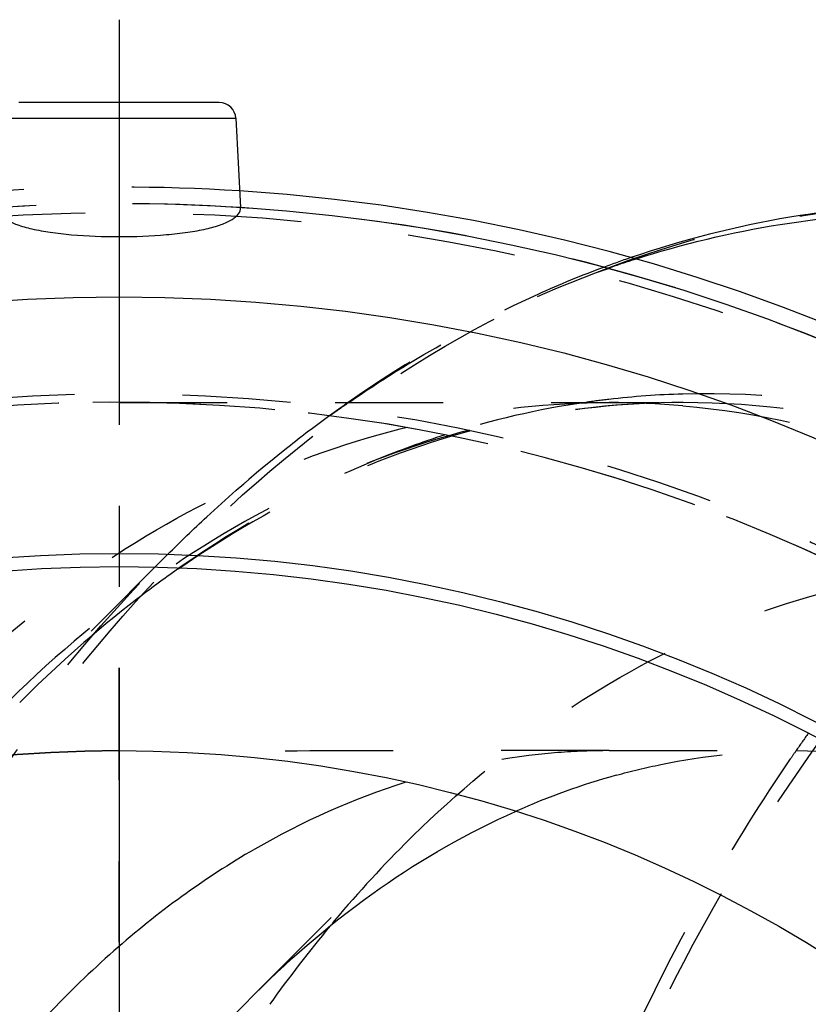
# Model space of a CAD drawing. Header units: millimetres. Extents: x 341 to 665, y 378 to 622.
# Tile 6 of 12: x 449 to 497, y 562 to 622. Entities that reach past the tile are written whole.
import ezdxf

# ---------------------------------------------------------------- set-up
doc = ezdxf.new("R2010")
doc.units = ezdxf.units.MM
doc.header["$LTSCALE"] = 65.185185
doc.linetypes.add('CENTER', pattern=[0.6, 0.375, -0.075, 0.075, -0.075])
doc.linetypes.add('HIDDEN', pattern=[0.2, 0.1, -0.1])
for name, color, linetype in [('ACHSEN_S', 7, 'CONTINUOUS'), ('FLAECHEN', 7, 'CONTINUOUS'), ('KOERPER', 7, 'CONTINUOUS'), ('KONST.EL_MIT_GEO', 7, 'CONTINUOUS')]:
    doc.layers.add(name, color=color, linetype=linetype)

msp = doc.modelspace()

# ---------------------------------------------------------------- linework, layer by layer
at = {"layer": 'ACHSEN_S', "color": 2, "linetype": 'CENTER'}
msp.add_line((455.398, 621.55), (455.398, 378.336), dxfattribs=at)
at = {"layer": 'FLAECHEN', "color": 2, "linetype": 'CENTER'}
msp.add_line((455.398, 497.45), (455.398, 582.45), dxfattribs=at)
at = {"layer": 'KOERPER', "color": 7, "linetype": 'Continuous'}
msp.add_line((462.448, 615.602), (462.73, 610.212), dxfattribs=at)
at = {"layer": 'KOERPER', "color": 8, "linetype": 'HIDDEN'}
for p, q in [((455.398, 598.45), (489.441, 598.45)), ((458.326, 589.277), (449.403, 580.354)), ((484.98, 577.45), (496.251, 577.45))]:
    msp.add_line(p, q, dxfattribs=at)
for centre, radius, start, end in [((455.398, 497.45), 114, 86.33889, 93.66111), ((455.398, 497.45), 113, 86.27967, 93.72033), ((455.398, 497.45), 101, 121.82627, 118.50789), ((582.31, 517.518), 104.866, 144.44615, 145.14405), ((455.398, 497.45), 80, 90, 270), ((583.164, 516.923), 105.906, 145.14344, 145.47529), ((588.148, 513.617), 111.886, 145.52738, 150.27351)]:
    msp.add_arc(centre, radius, start, end, dxfattribs=at)
at = {"layer": 'KOERPER', "color": 7, "linetype": 'Continuous'}
for radius, start, end in [(114, 93.66111, 86.33889), (113, 0, 86.27967)]:
    msp.add_arc((455.398, 497.45), radius, start, end, dxfattribs=at)
at = {"layer": 'KOERPER', "color": 8, "linetype": 'HIDDEN'}
for points, knots in [([(487.218, 497.45), (487.218, 511.556), (490.761, 538.961), (504.18, 570.115), (519.71, 589.754), (532.817, 600.89), (547.259, 608.389), (557.585, 610.756), (562.681, 611.217)], [0, 0, 0, 0, 0.285176, 0.551465, 0.673985, 0.788665, 0.896565, 1, 1, 1, 1]), ([(553.686, 610.45), (548.44, 610.45), (537.702, 608.927), (522.466, 602.265), (508.552, 591.578), (496.461, 577.349), (486.591, 560.13), (476.713, 533.714), (473.783, 512.006), (473.783, 497.45)], [0, 0, 0, 0, 0.103363, 0.210479, 0.324205, 0.446029, 0.57605, 0.713211, 1, 1, 1, 1]), ([(562.644, 610.212), (557.596, 609.748), (547.368, 607.389), (533.069, 599.944), (520.091, 588.9), (504.716, 569.436), (491.433, 538.571), (487.925, 511.423), (487.925, 497.45)], [0, 0, 0, 0, 0.103437, 0.211349, 0.326043, 0.448571, 0.714855, 1, 1, 1, 1]), ([(484.98, 577.45), (480.46, 577.45), (471.931, 577.454), (463.402, 577.421), (459.395, 577.35)], [0, 0, 0, 0, 0.530048, 1, 1, 1, 1]), ([(484.98, 577.45), (483.949, 577.45), (479.798, 577.29), (475.675, 576.478), (472.698, 575.541)], [0, 0, 0, 0, 0.248402, 1, 1, 1, 1]), ([(473.076, 497.45), (473.076, 503.887), (474.545, 528.602), (481.893, 553.184), (490.986, 569.097)], [0, 0, 0, 0, 0.259918, 1, 1, 1, 1])]:
    msp.add_open_spline(points, degree=3, knots=knots, dxfattribs=at)
at = {"layer": 'KOERPER', "color": 7, "linetype": 'Continuous'}
for points, knots in [([(448.066, 610.212), (448.059, 610.082), (448.177, 609.772), (448.626, 609.438), (449.296, 609.147), (450.198, 608.902), (451.302, 608.707), (453.055, 608.512), (454.443, 608.461), (455.398, 608.461)], [0, 0, 0, 0, 0.049714, 0.116173, 0.208333, 0.327527, 0.471471, 0.63563, 1, 1, 1, 1]), ([(455.398, 608.461), (456.355, 608.461), (457.743, 608.512), (459.497, 608.707), (460.601, 608.903), (461.502, 609.147), (462.171, 609.438), (462.62, 609.772), (462.737, 610.082), (462.73, 610.212)], [0, 0, 0, 0, 0.364663, 0.528813, 0.672675, 0.791791, 0.883897, 0.950292, 1, 1, 1, 1]), ([(472.698, 575.541), (469.53, 574.545), (463.248, 571.728), (454.7, 565.475), (447.044, 557.306), (438.105, 543.887), (430.443, 523.754), (428.412, 506.356), (428.412, 497.45)], [0, 0, 0, 0, 0.104489, 0.214488, 0.33116, 0.454799, 0.719826, 1, 1, 1, 1])]:
    msp.add_open_spline(points, degree=3, knots=knots, dxfattribs=at)
at = {"layer": 'KONST.EL_MIT_GEO', "color": 7, "linetype": 'Continuous'}
for p, q in [((461.449, 616.55), (449.347, 616.55)), ((448.349, 615.602), (462.448, 615.602))]:
    msp.add_line(p, q, dxfattribs=at)
at = {"layer": 'KONST.EL_MIT_GEO', "color": 8, "linetype": 'HIDDEN'}
for p, q in [((489.441, 598.45), (489.441, 598.45)), ((459.034, 588.469), (458.931, 588.396)), ((449.403, 580.354), (449.403, 580.353)), ((463.591, 562.77), (472.654, 571.833))]:
    msp.add_line(p, q, dxfattribs=at)
for radius in [112.464, 101.536]:
    msp.add_circle((455.398, 497.45), radius, dxfattribs=at)
at = {"layer": 'KONST.EL_MIT_GEO', "color": 7, "linetype": 'Continuous'}
for radius in [107.373, 91.9, 91.1, 80]:
    msp.add_circle((455.398, 497.45), radius, dxfattribs=at)
for centre, radius, start, end in [((461.449, 615.55), 1, 3.00006, 90.00081), ((530.201, 515.304), 80.694, 140.26971, 144.51616)]:
    msp.add_arc(centre, radius, start, end, dxfattribs=at)
at = {"layer": 'KONST.EL_MIT_GEO', "color": 8, "linetype": 'HIDDEN'}
for centre, radius, start, end in [((455.398, 497.45), 113, 0, 180), ((506.806, 547.057), 63.543, 108.84551, 110.41543), ((505.26, 549.12), 60.921, 107.86155, 109.49753), ((490.87, 547.948), 51.038, 91.62606, 96.64864), ((455.398, 497.45), 101, 119.28736, 119.15243), ((511.271, 537.797), 73.781, 124.66786, 125.80424), ((512.602, 536.375), 75.733, 124.9467, 125.97842), ((491.083, 546.477), 52.525, 98.22291, 107.73026), ((490.916, 547.524), 51.464, 96.6458, 98.20575), ((484.977, 547.805), 50.645, 84.96254, 89.9961), ((497.162, 533.621), 43.946, 105.51649, 113.94138), ((525.057, 519.537), 74.033, 135.05851, 140.24432)]:
    msp.add_arc(centre, radius, start, end, dxfattribs=at)
for points, knots in [([(425.751, 497.45), (425.751, 512.006), (428.68, 533.714), (438.558, 560.13), (448.429, 577.349), (460.52, 591.578), (474.433, 602.265), (489.67, 608.927), (500.407, 610.45), (505.654, 610.45)], [0, 0, 0, 0, 0.286787, 0.423949, 0.55397, 0.675794, 0.789521, 0.896637, 1, 1, 1, 1]), ([(484.641, 606.609), (483.3, 606.11), (477.911, 603.896), (472.822, 600.968), (469.221, 598.452)], [0, 0, 0, 0, 0.245666, 1, 1, 1, 1]), ([(469.303, 598.48), (470.54, 599.335), (475.469, 602.525), (480.81, 605.09), (484.927, 606.547)], [0, 0, 0, 0, 0.256114, 1, 1, 1, 1]), ([(518.794, 590.983), (514.313, 593.66), (504.795, 597.839), (494.45, 599.108), (489.421, 598.966)], [0, 0, 0, 0, 0.509232, 1, 1, 1, 1]), ([(444.823, 580.971), (447.684, 583.722), (453.702, 588.668), (463.695, 594.257), (474.2, 597.679), (481.42, 598.45), (484.98, 598.45)], [0, 0, 0, 0, 0.265524, 0.518395, 0.761763, 1, 1, 1, 1]), ([(489.441, 598.45), (485.829, 598.45), (478.503, 597.656), (467.852, 594.134), (457.737, 588.386), (451.663, 583.306), (448.779, 580.482)], [0, 0, 0, 0, 0.237952, 0.481171, 0.734125, 1, 1, 1, 1]), ([(489.441, 598.45), (485.907, 598.45), (478.718, 597.655), (468.248, 594.124), (458.259, 588.334), (452.258, 583.209), (449.403, 580.354)], [0, 0, 0, 0, 0.235426, 0.477329, 0.731021, 1, 1, 1, 1]), ([(489.424, 598.254), (493.943, 597.856), (503.104, 595.777), (515.92, 589.149), (527.554, 579.29), (541.34, 561.888), (553.253, 534.265), (556.398, 509.96), (556.398, 497.45)], [0, 0, 0, 0, 0.103429, 0.211313, 0.325971, 0.448477, 0.714773, 1, 1, 1, 1]), ([(560.859, 497.45), (560.859, 510.46), (558.24, 529.863), (549.411, 553.473), (540.589, 568.864), (529.782, 581.582), (517.346, 591.134), (503.727, 597.089), (494.13, 598.45), (489.441, 598.45)], [0, 0, 0, 0, 0.286789, 0.423949, 0.55397, 0.675794, 0.789521, 0.896637, 1, 1, 1, 1]), ([(468.111, 597.661), (467.255, 597.039), (463.83, 594.442), (460.617, 591.567), (458.326, 589.277)], [0, 0, 0, 0, 0.246131, 1, 1, 1, 1]), ([(458.326, 589.277), (459.099, 590.05), (462.191, 593.026), (465.514, 595.765), (468.108, 597.636)], [0, 0, 0, 0, 0.254839, 1, 1, 1, 1]), ([(475.088, 596.507), (473.691, 596.062), (468.05, 594.014), (462.748, 591.066), (459.034, 588.469)], [0, 0, 0, 0, 0.24436, 1, 1, 1, 1]), ([(424.715, 497.45), (424.715, 506.35), (426.196, 523.963), (434.571, 556.191), (447.218, 578.169), (458.326, 589.277)], [0, 0, 0, 0, 0.267589, 0.527735, 1, 1, 1, 1]), ([(458.931, 588.396), (458.096, 587.81), (454.748, 585.343), (451.623, 582.574), (449.403, 580.354)], [0, 0, 0, 0, 0.24512, 1, 1, 1, 1]), ([(472.654, 571.833), (475.277, 574.456), (480.813, 579.178), (490.061, 584.528), (499.817, 587.81), (506.535, 588.55), (509.845, 588.55)], [0, 0, 0, 0, 0.26627, 0.519329, 0.762375, 1, 1, 1, 1]), ([(485.406, 575.966), (486.295, 576.211), (489.848, 577.07), (493.518, 577.45), (496.251, 577.45)], [0, 0, 0, 0, 0.252273, 1, 1, 1, 1]), ([(496.251, 577.45), (499.965, 577.45), (507.567, 576.372), (518.354, 571.655), (528.205, 564.09), (539.949, 550.26), (550.136, 527.73), (552.819, 507.755), (552.819, 497.45)], [0, 0, 0, 0, 0.103456, 0.210669, 0.324498, 0.446432, 0.712953, 1, 1, 1, 1])]:
    msp.add_open_spline(points, degree=3, knots=knots, dxfattribs=at)
at = {"layer": 'KONST.EL_MIT_GEO', "color": 7, "linetype": 'Continuous'}
for points, knots in [([(505.654, 610.45), (502.387, 610.45), (495.805, 609.896), (489.408, 608.261), (486.281, 607.194)], [0, 0, 0, 0, 0.49712, 1, 1, 1, 1]), ([(486.574, 607.104), (492.258, 608.935), (504.278, 610.896), (522.525, 607.898), (539.66, 599.21), (554.802, 585.474), (567.318, 567.462), (580.013, 538.466), (583.764, 513.922), (583.764, 497.45)], [0, 0, 0, 0, 0.105813, 0.211634, 0.322389, 0.441515, 0.570317, 0.708115, 1, 1, 1, 1]), ([(463.591, 562.77), (465.923, 565.102), (470.846, 569.294), (476.465, 572.517), (479.329, 573.787)], [0, 0, 0, 0, 0.51286, 1, 1, 1, 1]), ([(439.682, 497.45), (439.682, 503.781), (440.736, 516.309), (446.693, 539.235), (455.69, 554.868), (463.591, 562.77)], [0, 0, 0, 0, 0.267592, 0.527736, 1, 1, 1, 1])]:
    msp.add_open_spline(points, degree=3, knots=knots, dxfattribs=at)

doc.saveas('drawing.dxf')
